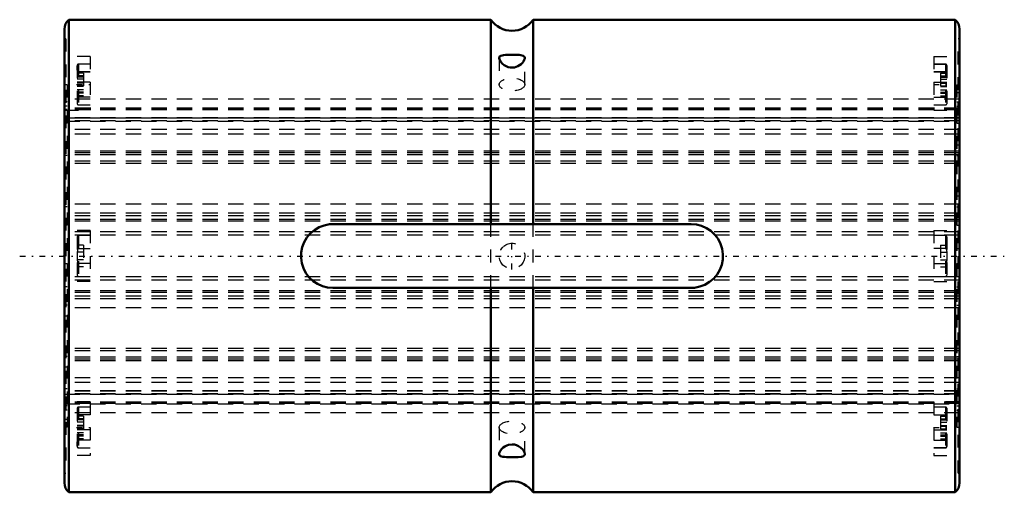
# Model space of a CAD drawing. Header units: millimetres. Extents: x -3.5 to 73.5, y -18.5 to 18.5.
import ezdxf

# ---------------------------------------------------------------- set-up
doc = ezdxf.new("R2010")
doc.units = ezdxf.units.MM
doc.linetypes.add('Center', pattern=[1.5, 0.45, -0.5, 0.05, -0.5])
doc.linetypes.add('Dashed', pattern=[2, 1, -1])
for name, color, linetype, lineweight in [('2d ConnectionPoints', 7, 'Continuous', 50), ('AM_0', 7, 'Continuous', 50), ('AM_7', 7, 'Center', 25), ('AM_9', 6, 'Dashed', 25)]:
    doc.layers.add(name, color=color, linetype=linetype, lineweight=lineweight)

# ---------------------------------------------------------------- blocks, each defined once
blk = doc.blocks.new('1_25L_cylinder_0_in_SLS25L170_00__4')
at = {"layer": 'AM_0'}
for p, q in [((0.34, 18.5), (0.34, -18.5)), ((33.35, 18.5), (0.34, 18.5)), ((33.35, 18.5), (33.35, 2.5)), ((69.66, 18.5), (36.65, 18.5)), ((36.65, 18.5), (36.65, 2.5)), ((69.66, 18.5), (69.66, -18.5)), ((0, 17.75), (0, -17.75)), ((70, 17.749), (70, -17.749)), ((21, 2.5), (49, 2.5)), ((49, -2.5), (21, -2.5)), ((33.35, -2.5), (33.35, -18.5)), ((36.65, -2.5), (36.65, -18.5)), ((0.34, -18.5), (33.35, -18.5)), ((36.65, -18.5), (69.66, -18.5))]:
    blk.add_line(p, q, dxfattribs=at)
for points in [[(34.335, 15.727), (34.219, 15.708), (34.124, 15.679), (34.054, 15.634), (34.012, 15.571), (34, 15.5)], [(34, 15.5), (34, 15.498), (34.013, 15.412), (34.098, 15.234), (34.266, 15.039), (34.392, 14.938), (34.537, 14.853), (34.699, 14.789), (34.873, 14.752), (35.187, 14.761), (35.461, 14.852), (35.707, 15.014), (35.816, 15.122), (35.903, 15.235), (35.964, 15.349), (35.996, 15.454), (36, 15.5)], [(36, 15.5), (35.976, 15.596), (35.877, 15.678), (35.69, 15.724), (35.554, 15.735), (35.4, 15.741), (35.236, 15.743), (35.063, 15.744), (34.757, 15.743), (34.489, 15.737), (34.335, 15.727)], [(21, -2.5), (20.582, -2.465), (20.177, -2.361), (19.795, -2.19), (19.446, -1.959), (19.14, -1.67), (18.886, -1.335), (18.692, -0.96), (18.563, -0.558), (18.504, -0.142), (18.516, 0.279), (18.597, 0.688), (18.744, 1.078), (18.956, 1.439), (19.224, 1.76), (19.545, 2.033), (19.907, 2.249), (20.301, 2.4), (20.715, 2.484), (21, 2.5)], [(49, 2.5), (49.418, 2.465), (49.823, 2.361), (50.205, 2.19), (50.554, 1.959), (50.86, 1.67), (51.114, 1.335), (51.308, 0.96), (51.437, 0.558), (51.496, 0.142), (51.484, -0.279), (51.403, -0.688), (51.256, -1.078), (51.044, -1.439), (50.776, -1.76), (50.455, -2.033), (50.093, -2.249), (49.699, -2.4), (49.285, -2.484), (49, -2.5)], [(34.6, -14.824), (34.449, -14.901), (34.315, -14.996), (34.201, -15.103), (34.11, -15.215), (34.044, -15.33), (34.007, -15.438), (34, -15.5)], [(36, -15.501), (35.969, -15.359), (35.861, -15.176), (35.662, -14.978), (35.521, -14.884), (35.363, -14.81), (35.198, -14.763), (35.026, -14.744), (34.726, -14.781), (34.6, -14.824)], [(34, -15.5), (34.001, -15.519), (34.019, -15.587), (34.112, -15.673), (34.291, -15.721), (34.423, -15.734), (34.573, -15.74), (34.737, -15.743), (34.91, -15.744), (35.219, -15.743), (35.49, -15.738), (35.732, -15.718), (35.837, -15.693), (35.919, -15.655), (35.974, -15.6), (35.999, -15.526), (36, -15.501)]]:
    blk.add_lwpolyline(points, dxfattribs=at)
for centre, radius, start, end in [((1, 17.749), 1, 131.29981, 179.92745), ((35, 19.63), 2, 214.41151, 325.58849), ((69, 17.749), 1, 359.99996, 48.70013), ((35, -19.63), 2, 34.41151, 145.58849), ((1, -17.749), 1, 180.07255, 228.70019), ((69, -17.749), 1, 311.29987, 0.00004)]:
    blk.add_arc(centre, radius, start, end, dxfattribs=at)
at = {"layer": 'AM_7'}
for p, q in [((0.95, 13.423), (2.05, 13.423)), ((67.95, 13.423), (69.05, 13.423)), ((35, -1.05), (35, 1.05)), ((-3.5, 0), (73.5, 0)), ((0.95, -13.423), (2.05, -13.423)), ((67.95, -13.423), (69.05, -13.423))]:
    blk.add_line(p, q, dxfattribs=at)
at = {"layer": 'AM_9'}
for p, q in [((0.1, 17), (0, 17)), ((0.1, 17), (0.1, -17)), ((69.9, -17), (69.9, 17)), ((70, 17), (69.9, 17)), ((2, 15.62), (0.1, 15.62)), ((2, 15.62), (2, 11.423)), ((34, 15.5), (34, 13.423)), ((36, 13.423), (36, 15.495)), ((68, 15.62), (68, 11.423)), ((68, 15.62), (69.9, 15.62)), ((1, 14.923), (1, 11.923)), ((2, 15.023), (1.1, 15.023)), ((1.1, 15.023), (1.1, 11.823)), ((2, 15.005), (1.1, 15.005)), ((68.9, 15.023), (68, 15.023)), ((68, 15.005), (68.9, 15.005)), ((68.9, 15.023), (68.9, 11.823)), ((69, 14.923), (69, 11.923)), ((2, 14.423), (0.1, 14.423)), ((1.5, 14.31), (1, 14.31)), ((1.5, 14.108), (1, 14.108)), ((1.5, 14.01), (1, 14.01)), ((1.1, 14.422), (2, 14.422)), ((1.5, 14.31), (1.5, 12.537)), ((68, 14.423), (69.9, 14.423)), ((68.9, 14.422), (68, 14.422)), ((68.5, 14.31), (68.5, 12.537)), ((68.5, 14.31), (69, 14.31)), ((68.5, 14.108), (69, 14.108)), ((68.5, 14.01), (69, 14.01)), ((2, 13.62), (0.1, 13.62)), ((0.2, 13.402), (0.1, 13.402)), ((0.2, 13.402), (0.2, -13.402)), ((1.5, 13.833), (1, 13.833)), ((1.5, 13.589), (1, 13.589)), ((1.5, 13.533), (1, 13.533)), ((1.5, 13.314), (1, 13.314)), ((1.5, 13.258), (1, 13.258)), ((68, 13.62), (69.9, 13.62)), ((68.5, 13.833), (69, 13.833)), ((68.5, 13.589), (69, 13.589)), ((68.5, 13.533), (69, 13.533)), ((68.5, 13.314), (69, 13.314)), ((68.5, 13.258), (69, 13.258)), ((69.8, 13.402), (69.9, 13.402)), ((69.8, 13.402), (69.8, -13.402)), ((0.2, 12.793), (0.1, 12.793)), ((2, 12.423), (0.1, 12.423)), ((1.5, 13.014), (1, 13.014)), ((1.5, 12.837), (1, 12.837)), ((1.5, 12.739), (1, 12.739)), ((1.5, 12.537), (1, 12.537)), ((68, 12.423), (69.9, 12.423)), ((68.5, 13.014), (69, 13.014)), ((68.5, 12.837), (69, 12.837)), ((68.5, 12.739), (69, 12.739)), ((68.5, 12.537), (69, 12.537)), ((69.8, 12.793), (69.9, 12.793)), ((0.2, 12.059), (0.1, 12.059)), ((0.2, 11.719), (0.1, 11.719)), ((69.8, 12.266), (0.2, 12.266)), ((69.8, 11.573), (0.2, 11.573)), ((69.8, 11.551), (0.2, 11.551)), ((1.1, 11.823), (2, 11.823)), ((68, 11.823), (68.9, 11.823)), ((69.8, 12.059), (69.9, 12.059)), ((69.8, 11.719), (69.9, 11.719)), ((0.2, 11.475), (0.1, 11.475)), ((0.1, 11.423), (2, 11.423)), ((69.8, 11.438), (0.2, 11.438)), ((69.8, 10.819), (0.2, 10.819)), ((69.8, 10.817), (0.2, 10.817)), ((0.2, 10.808), (69.8, 10.808)), ((69.8, 10.791), (0.2, 10.791)), ((68, 11.423), (69.9, 11.423)), ((69.9, 11.475), (69.8, 11.475)), ((0.2, 10.393), (0.1, 10.393)), ((69.8, 10.582), (0.2, 10.582)), ((69.8, 10.572), (0.2, 10.572)), ((0.2, 10.554), (69.8, 10.554)), ((69.8, 10.393), (69.9, 10.393)), ((69.8, 9.914), (0.2, 9.914)), ((69.8, 9.541), (0.2, 9.541)), ((0.2, 8.705), (0.1, 8.705)), ((69.8, 8.705), (69.9, 8.705)), ((0.2, 7.86), (0.1, 7.86)), ((69.8, 8.219), (0.2, 8.219)), ((69.8, 8.079), (0.2, 8.079)), ((69.8, 7.927), (0.2, 7.927)), ((69.8, 7.86), (69.9, 7.86)), ((69.8, 7.434), (0.2, 7.434)), ((69.8, 7.23), (0.2, 7.23)), ((0.2, 4.697), (0.1, 4.697)), ((69.8, 4.697), (69.9, 4.697)), ((0.2, 3.859), (0.1, 3.859)), ((69.8, 4.047), (0.2, 4.047)), ((69.8, 3.859), (69.9, 3.859)), ((69.8, 3.342), (0.2, 3.342)), ((69.8, 3.148), (0.2, 3.148)), ((0.2, 2.401), (0.1, 2.401)), ((69.8, 2.864), (0.2, 2.864)), ((69.8, 2.738), (0.2, 2.738)), ((33.35, -2.5), (33.35, 2.5)), ((36.65, -2.5), (36.65, 2.5)), ((69.8, 2.401), (69.9, 2.401)), ((2, 2), (0.1, 2)), ((69.8, 1.897), (0.2, 1.897)), ((69.8, 1.637), (0.2, 1.637)), ((2, 1.6), (1.1, 1.6)), ((1.1, 1.6), (1.1, -1.6)), ((2, 2), (2, -2)), ((68, 2), (68, -2)), ((68, 2), (69.9, 2)), ((68.9, 1.6), (68, 1.6)), ((68.9, 1.6), (68.9, -1.6)), ((1, 1.5), (1, -1.5)), ((1.5, 0.85), (1, 0.85)), ((1.5, 0.85), (1.5, -0.85)), ((34.983, 1), (35.014, 1)), ((68.5, 0.85), (69, 0.85)), ((68.5, 0.85), (68.5, -0.85)), ((69, 1.5), (69, -1.5)), ((0.2, 0.585), (0.1, 0.585)), ((1.5, 0.3), (1, 0.3)), ((1.1, 0.583), (2, 0.583)), ((34.237, 0.646), (34.317, 0.73)), ((68.9, 0.583), (68, 0.583)), ((68.5, 0.3), (69, 0.3)), ((69.8, 0.585), (69.9, 0.585)), ((0.1, -0.585), (0.2, -0.585)), ((1.5, -0.3), (1, -0.3)), ((2, -0.583), (1.1, -0.583)), ((68, -0.583), (68.9, -0.583)), ((68.5, -0.3), (69, -0.3)), ((69.8, -0.585), (69.9, -0.585)), ((1.5, -0.85), (1, -0.85)), ((68.5, -0.85), (69, -0.85)), ((2, -2), (0.1, -2)), ((69.8, -1.637), (0.2, -1.637)), ((69.8, -1.897), (0.2, -1.897)), ((1.1, -1.6), (2, -1.6)), ((68, -1.6), (68.9, -1.6)), ((68, -2), (69.9, -2)), ((0.2, -2.401), (0.1, -2.401)), ((69.8, -2.738), (0.2, -2.738)), ((69.8, -2.864), (0.2, -2.864)), ((69.8, -2.401), (69.9, -2.401)), ((69.8, -3.148), (0.2, -3.148)), ((69.8, -3.342), (0.2, -3.342)), ((0.2, -3.859), (0.1, -3.859)), ((69.8, -4.047), (0.2, -4.047)), ((69.8, -3.859), (69.9, -3.859)), ((0.2, -4.697), (0.1, -4.697)), ((69.8, -4.697), (69.9, -4.697)), ((69.8, -7.23), (0.2, -7.23)), ((69.8, -7.434), (0.2, -7.434)), ((0.2, -7.86), (0.1, -7.86)), ((69.8, -7.927), (0.2, -7.927)), ((69.8, -8.079), (0.2, -8.079)), ((69.8, -8.219), (0.2, -8.219)), ((69.8, -7.86), (69.9, -7.86)), ((0.2, -8.705), (0.1, -8.705)), ((69.8, -8.705), (69.9, -8.705)), ((69.8, -9.541), (0.2, -9.541)), ((69.8, -9.914), (0.2, -9.914)), ((0.2, -10.393), (0.1, -10.393)), ((69.8, -10.554), (0.2, -10.554)), ((69.8, -10.572), (0.2, -10.572)), ((69.8, -10.582), (0.2, -10.582)), ((69.8, -10.393), (69.9, -10.393)), ((2, -11.423), (0.1, -11.423)), ((0.1, -11.475), (0.2, -11.475)), ((69.8, -10.791), (0.2, -10.791)), ((69.8, -10.808), (0.2, -10.808)), ((69.8, -10.817), (0.2, -10.817)), ((0.2, -10.819), (69.8, -10.819)), ((69.8, -11.438), (0.2, -11.438)), ((2, -11.423), (2, -15.62)), ((69.9, -11.423), (68, -11.423)), ((68, -11.423), (68, -15.62)), ((69.8, -11.475), (69.9, -11.475)), ((0.2, -11.719), (0.1, -11.719)), ((0.2, -12.059), (0.1, -12.059)), ((69.8, -11.551), (0.2, -11.551)), ((0.2, -11.573), (69.8, -11.573)), ((69.8, -12.266), (0.2, -12.266)), ((1, -11.923), (1, -14.923)), ((2, -11.823), (1.1, -11.823)), ((1.1, -11.823), (1.1, -15.023)), ((68.9, -11.823), (68, -11.823)), ((68.9, -11.823), (68.9, -15.023)), ((69, -11.923), (69, -14.923)), ((69.8, -11.719), (69.9, -11.719)), ((69.8, -12.059), (69.9, -12.059)), ((2, -12.423), (0.1, -12.423)), ((0.2, -12.793), (0.1, -12.793)), ((1.5, -12.537), (1, -12.537)), ((1.5, -12.739), (1, -12.739)), ((1.5, -12.837), (1, -12.837)), ((1.5, -13.014), (1, -13.014)), ((1.5, -12.537), (1.5, -14.31)), ((68, -12.423), (69.9, -12.423)), ((68.5, -12.537), (69, -12.537)), ((68.5, -12.537), (68.5, -14.31)), ((68.5, -12.739), (69, -12.739)), ((68.5, -12.837), (69, -12.837)), ((68.5, -13.014), (69, -13.014)), ((69.8, -12.793), (69.9, -12.793)), ((0.2, -13.402), (0.1, -13.402)), ((2, -13.62), (0.1, -13.62)), ((1.5, -13.258), (1, -13.258)), ((1.5, -13.314), (1, -13.314)), ((1.5, -13.533), (1, -13.533)), ((1.5, -13.589), (1, -13.589)), ((1.5, -13.833), (1, -13.833)), ((34, -13.423), (34, -15.499)), ((36, -15.497), (36, -13.423)), ((68, -13.62), (69.9, -13.62)), ((68.5, -13.258), (69, -13.258)), ((68.5, -13.314), (69, -13.314)), ((68.5, -13.533), (69, -13.533)), ((68.5, -13.589), (69, -13.589)), ((68.5, -13.833), (69, -13.833)), ((69.8, -13.402), (69.9, -13.402)), ((2, -14.423), (0.1, -14.423)), ((1.5, -14.01), (1, -14.01)), ((1.5, -14.108), (1, -14.108)), ((1.5, -14.31), (1, -14.31)), ((2, -14.422), (1.1, -14.422)), ((68, -14.422), (68.9, -14.422)), ((68, -14.423), (69.9, -14.423)), ((68.5, -14.01), (69, -14.01)), ((68.5, -14.108), (69, -14.108)), ((68.5, -14.31), (69, -14.31)), ((1.1, -15.005), (2, -15.005)), ((1.1, -15.023), (2, -15.023)), ((68.9, -15.005), (68, -15.005)), ((68, -15.023), (68.9, -15.023)), ((2, -15.62), (0.1, -15.62)), ((68, -15.62), (69.9, -15.62)), ((0, -17), (0.1, -17)), ((69.9, -17), (70, -17))]:
    blk.add_line(p, q, dxfattribs=at)
for points in [[(1, 14.722), (1, 14.733), (1.001, 14.825), (1.006, 14.886), (1.015, 14.927), (1.026, 14.954), (1.046, 14.982), (1.058, 14.992), (1.075, 15.001), (1.087, 15.004), (1.1, 15.005)], [(1.1, 14.422), (1.088, 14.423), (1.075, 14.428), (1.058, 14.438), (1.03, 14.471), (1.002, 14.594), (1, 14.722)], [(69, 14.722), (69, 14.733), (68.999, 14.825), (68.994, 14.886), (68.985, 14.927), (68.974, 14.954), (68.954, 14.982), (68.942, 14.992), (68.925, 15.001), (68.913, 15.004), (68.9, 15.005)], [(68.9, 14.422), (68.912, 14.423), (68.925, 14.428), (68.942, 14.438), (68.97, 14.471), (68.998, 14.594), (69, 14.722)], [(1.1, 0.583), (1.088, 0.581), (1.075, 0.573), (1.058, 0.554), (1.03, 0.491), (1.002, 0.254), (1, 0)], [(34.113, 0.462), (34.127, 0.489), (34.237, 0.646)], [(68.9, 0.583), (68.912, 0.581), (68.925, 0.573), (68.942, 0.554), (68.97, 0.491), (68.998, 0.254), (69, 0)], [(1, 0), (1, -0.022), (1.001, -0.208), (1.006, -0.332), (1.015, -0.417), (1.026, -0.475), (1.046, -0.533), (1.058, -0.555), (1.075, -0.574), (1.087, -0.581), (1.1, -0.583)], [(69, 0), (69, -0.022), (68.999, -0.208), (68.994, -0.332), (68.985, -0.417), (68.974, -0.475), (68.954, -0.533), (68.942, -0.555), (68.925, -0.574), (68.913, -0.581), (68.9, -0.583)], [(1, -14.722), (1, -14.711), (1.001, -14.618), (1.006, -14.553), (1.015, -14.509), (1.026, -14.479), (1.046, -14.448), (1.058, -14.437), (1.075, -14.427), (1.087, -14.424), (1.1, -14.422)], [(69, -14.722), (69, -14.711), (68.999, -14.618), (68.994, -14.553), (68.985, -14.509), (68.974, -14.479), (68.954, -14.448), (68.942, -14.437), (68.925, -14.427), (68.913, -14.424), (68.9, -14.422)], [(1.1, -15.005), (1.088, -15.004), (1.075, -15.001), (1.058, -14.992), (1.03, -14.962), (1.002, -14.848), (1, -14.722)], [(68.9, -15.005), (68.912, -15.004), (68.925, -15.001), (68.942, -14.992), (68.97, -14.962), (68.998, -14.848), (69, -14.722)]]:
    blk.add_lwpolyline(points, dxfattribs=at)
blk.add_circle((35, 0), 1, dxfattribs=at)
for centre, start, end in [((1.1, 14.923), 90, 180), ((68.9, 14.923), 360, 90), ((1.1, 11.923), 180, 270), ((68.9, 11.923), 270, 0), ((1.1, 1.5), 90, 180), ((68.9, 1.5), 360, 90), ((1.1, -1.5), 180, 270), ((68.9, -1.5), 270, 0), ((1.1, -11.923), 90, 180), ((68.9, -11.923), 360, 90), ((1.1, -14.923), 180, 270), ((68.9, -14.923), 270, 0)]:
    blk.add_arc(centre, 0.1, start, end, dxfattribs=at)
for centre, major_axis in [((35, 13.423), (1, 0)), ((35, -13.423), (-1, 0))]:
    blk.add_ellipse(centre, major_axis=major_axis, ratio=0.5, dxfattribs=at)
blk = doc.blocks.new('2_25_L70__0_in_SLS25L170_00__4')
at = {"layer": 'AM_9'}
for p, q in [((70, 12.266), (0, 12.266)), ((70, 11.573), (0, 11.573)), ((70, 11.551), (0, 11.551)), ((70, 11.438), (0, 11.438)), ((70, 10.819), (0, 10.819)), ((70, 10.817), (0, 10.817)), ((0, 10.808), (70, 10.808)), ((70, 10.791), (0, 10.791)), ((70, 10.582), (0, 10.582)), ((70, 10.572), (0, 10.572)), ((0, 10.554), (70, 10.554)), ((70, 9.914), (0, 9.914)), ((70, 9.541), (0, 9.541)), ((70, 8.219), (0, 8.219)), ((70, 8.079), (0, 8.079)), ((70, 7.927), (0, 7.927)), ((70, 7.434), (0, 7.434)), ((70, 7.23), (0, 7.23)), ((70, 4.047), (0, 4.047)), ((70, 3.342), (0, 3.342)), ((70, 3.148), (0, 3.148)), ((70, 2.864), (0, 2.864)), ((70, 2.738), (0, 2.738)), ((70, 1.897), (0, 1.897)), ((70, 1.637), (0, 1.637)), ((70, -1.637), (0, -1.637)), ((70, -1.897), (0, -1.897)), ((70, -2.738), (0, -2.738)), ((70, -2.864), (0, -2.864)), ((70, -3.148), (0, -3.148)), ((70, -3.342), (0, -3.342)), ((70, -4.047), (0, -4.047)), ((70, -7.23), (0, -7.23)), ((70, -7.434), (0, -7.434)), ((70, -7.927), (0, -7.927)), ((70, -8.079), (0, -8.079)), ((70, -8.219), (0, -8.219)), ((70, -9.541), (0, -9.541)), ((70, -9.914), (0, -9.914)), ((70, -10.554), (0, -10.554)), ((70, -10.572), (0, -10.572)), ((70, -10.582), (0, -10.582)), ((70, -10.791), (0, -10.791)), ((70, -10.808), (0, -10.808)), ((70, -10.817), (0, -10.817)), ((0, -10.819), (70, -10.819)), ((70, -11.438), (0, -11.438)), ((70, -11.551), (0, -11.551)), ((0, -11.573), (70, -11.573)), ((70, -12.266), (0, -12.266))]:
    blk.add_line(p, q, dxfattribs=at)

msp = doc.modelspace()

# ---------------------------------------------------------------- linework, layer by layer
at = {"layer": '2d ConnectionPoints'}
msp.add_point((0, 0), dxfattribs=at)

# ---------------------------------------------------------------- block references
for name in ['1_25L_cylinder_0_in_SLS25L170_00__4', '2_25_L70__0_in_SLS25L170_00__4']:
    msp.add_blockref(name, (0, 0))

doc.saveas('drawing.dxf')
